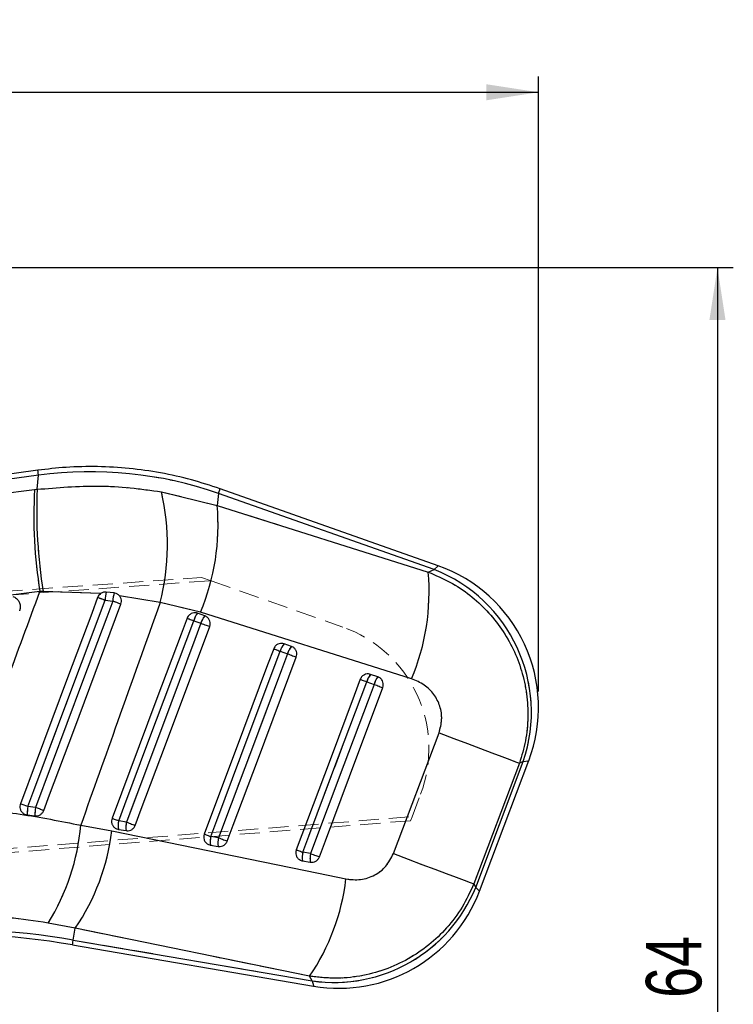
# Model space of a CAD drawing. Header units: millimetres. Extents: x 32 to 376, y 21 to 272.
# Tile 11 of 29: x 258 to 303, y 210 to 272. Entities that reach past the tile are written whole.
import ezdxf

# ---------------------------------------------------------------- set-up
doc = ezdxf.new("R2010")
doc.units = ezdxf.units.MM
doc.linetypes.add('HIDDEN', pattern=[1.905, 1.27, -0.635])
doc.layers.add('FORMATO', color=179, linetype='Continuous')
doc.styles.add('SLDTEXTSTYLE0', font='TXT', dxfattribs={"width": 0.75})
doc.dimstyles.new('SLDDIMSTYLE0', dxfattribs={"dimtxt": 3.5, "dimasz": 3.302, "dimexe": 0, "dimexo": 0.0625, "dimgap": 0.875, "dimtad": 1, "dimdec": 0, "dimlfac": 0.75, "dimrnd": 1e-09, "dimzin": 12, "dimdsep": 46, "dimtxsty": 'SLDTEXTSTYLE0', "dimsah": 1, "dimcen": 0.09, "dimadec": 0, "dimazin": 3, "dimtfac": 1, "dimtdec": 0, "dimtofl": 0, "dimtmove": 0, "dimatfit": 3, "dimfxl": 0, "dimfrac": 2, "dimtolj": 1, "dimtzin": 12, "dimarcsym": 0})

# ---------------------------------------------------------------- blocks, each defined once
blk = doc.blocks.new('_D')
at = {"layer": 'FORMATO'}
for p, q in [((46.958, 242.21), (46.958, 268.286)), ((290.574, 229.513), (290.574, 268.286)), ((46.958, 267.286), (290.574, 267.286))]:
    blk.add_line(p, q, dxfattribs=at)
for points in [[(46.958, 267.286), (50.26, 266.778), (50.26, 267.794)], [(290.574, 267.286), (287.272, 267.794), (287.272, 266.778)]]:
    blk.add_solid(points, dxfattribs=at)
at = {"layer": 'FORMATO', "insert": (156.465, 271.798), "char_height": 3.5, "attachment_point": 1, "style": 'SLDTEXTSTYLE0'}
blk.add_mtext('183', dxfattribs=at)
blk = doc.blocks.new('_D_1')
at = {"layer": 'FORMATO'}
for p, q in [((155.114, 256.235), (302.853, 256.235)), ((301.853, 256.235), (301.853, 170.959)), ((172.189, 170.959), (302.853, 170.959))]:
    blk.add_line(p, q, dxfattribs=at)
for points in [[(301.853, 256.235), (301.345, 252.933), (302.361, 252.933)], [(301.853, 170.959), (302.361, 174.261), (301.345, 174.261)]]:
    blk.add_solid(points, dxfattribs=at)
at = {"layer": 'FORMATO', "insert": (297.341, 210.215), "char_height": 3.5, "attachment_point": 1, "rotation": 90, "style": 'SLDTEXTSTYLE0'}
blk.add_mtext('64', dxfattribs=at)

msp = doc.modelspace()

# ---------------------------------------------------------------- linework, layer by layer
at = {"color": 7, "linetype": 'Continuous', "lineweight": 25}
for p, q in [((259.0156, 243.4668), (213.9204, 237.2767)), ((259.0575, 243.1621), (214.1724, 237.0008)), ((258.9637, 242.2636), (259.0575, 243.1621)), ((214.4335, 236.79), (258.8025, 242.2437)), ((258.8025, 242.2437), (258.9637, 242.2636)), ((266.804, 242.1019), (270.3149, 241.2476)), ((270.3943, 242.0083), (270.3149, 241.2476)), ((283.9907, 237.2122), (270.3943, 242.0083)), ((284.2519, 237.4471), (270.4969, 242.2992)), ((270.3149, 241.2476), (283.6229, 237.0412)), ((283.6229, 237.0412), (283.9907, 237.2122)), ((259.1401, 235.8248), (255.3963, 235.3532)), ((259.3467, 235.8284), (259.1401, 235.8248)), ((262.963, 235.6871), (259.3467, 235.8284)), ((263.2451, 235.2725), (263.7317, 235.2213)), ((263.8256, 235.729), (263.3203, 235.7841)), ((266.719, 235.1248), (264.1561, 235.5534)), ((269.2647, 234.5262), (266.719, 235.1248)), ((268.8324, 233.9839), (269.2923, 233.8217)), ((269.5364, 234.2892), (269.0765, 234.4514)), ((282.5715, 230.3187), (269.2647, 234.5262)), ((274.9922, 232.3647), (274.5322, 232.5269)), ((274.2882, 232.0594), (274.7481, 231.8972)), ((280.448, 230.4401), (279.988, 230.6024)), ((279.744, 230.1349), (280.2039, 229.9727)), ((281.4237, 219.3076), (284.2987, 226.9178)), ((289.3665, 225.0004), (286.4897, 217.3909)), ((286.6127, 217.1761), (289.6139, 225.1153)), ((286.8533, 216.9402), (289.9618, 225.1636)), ((289.6139, 225.1153), (289.3665, 225.0004)), ((258.8616, 222.2138), (258.3784, 222.2742)), ((258.3312, 221.7461), (258.8209, 221.6834)), ((261.7132, 221.0975), (263.6631, 220.7343)), ((264.5942, 221.2921), (264.1048, 221.3758)), ((264.083, 220.8346), (264.5724, 220.7509)), ((270.3992, 220.2992), (269.9099, 220.3829)), ((269.888, 219.8416), (270.3774, 219.7579)), ((276.2043, 219.3062), (275.7149, 219.3899)), ((275.6931, 218.8486), (276.1825, 218.7649)), ((286.4897, 217.3909), (286.6127, 217.1761)), ((261.372, 214.6031), (259.6574, 214.9303)), ((261.2443, 213.8566), (261.372, 214.6031)), ((276.1424, 211.577), (261.372, 214.6031)), ((261.1923, 213.5527), (276.3946, 210.9521)), ((261.2443, 213.8566), (276.313, 211.279)), ((276.313, 211.279), (276.1424, 211.577))]:
    msp.add_line(p, q, dxfattribs=at)
at = {"color": 7, "linetype": 'HIDDEN', "lineweight": 18}
for p, q in [((259.0575, 243.1621), (214.1724, 237.0008)), ((258.9637, 242.2636), (259.0575, 243.1621)), ((214.4335, 236.79), (258.8025, 242.2437)), ((258.8025, 242.2437), (258.9637, 242.2636)), ((266.804, 242.1019), (270.3149, 241.2476)), ((270.3943, 242.0083), (270.3149, 241.2476)), ((283.9907, 237.2122), (270.3943, 242.0083)), ((270.3149, 241.2476), (283.6229, 237.0412)), ((283.6229, 237.0412), (283.9907, 237.2122)), ((209.2712, 232.4631), (269.3362, 236.7092)), ((209.6494, 232.2219), (269.9272, 236.5015)), ((269.3362, 236.7092), (269.9272, 236.5015)), ((269.9272, 236.5015), (278.2329, 233.5828)), ((259.1401, 235.8248), (255.3963, 235.3532)), ((259.3467, 235.8284), (259.1401, 235.8248)), ((262.963, 235.6871), (259.3467, 235.8284)), ((263.2451, 235.2725), (263.7317, 235.2213)), ((266.719, 235.1248), (264.1561, 235.5534)), ((269.2647, 234.5262), (266.719, 235.1248)), ((268.8324, 233.9839), (269.2923, 233.8217)), ((282.5715, 230.3187), (269.2647, 234.5262)), ((274.2882, 232.0594), (274.7481, 231.8972)), ((279.744, 230.1349), (280.2039, 229.9727)), ((281.4237, 219.3076), (284.2987, 226.9178)), ((289.3665, 225.0004), (286.4897, 217.3909)), ((286.6127, 217.1761), (289.6139, 225.1153)), ((289.6139, 225.1153), (289.3665, 225.0004)), ((282.5989, 221.6314), (283.1347, 223.0467)), ((258.8616, 222.2138), (258.3784, 222.2742)), ((210.8708, 215.955), (282.5989, 221.6314)), ((282.5028, 221.3777), (282.5989, 221.6314)), ((282.5028, 221.3777), (210.5302, 215.6598)), ((261.7132, 221.0975), (263.6631, 220.7343)), ((264.5942, 221.2921), (264.1048, 221.3758)), ((270.3992, 220.2992), (269.9099, 220.3829)), ((276.2043, 219.3062), (275.7149, 219.3899)), ((286.4897, 217.3909), (286.6127, 217.1761)), ((261.372, 214.6031), (259.6574, 214.9303)), ((261.2443, 213.8566), (261.372, 214.6031)), ((276.1424, 211.577), (261.372, 214.6031)), ((261.2443, 213.8566), (276.313, 211.279)), ((276.313, 211.279), (276.1424, 211.577))]:
    msp.add_line(p, q, dxfattribs=at)
at = {"color": 8, "linetype": 'Continuous', "lineweight": 25, "flags": 128}
for points in [[(259.0575, 243.1621), (259.0392, 243.2952), (259.0261, 243.3905), (259.0183, 243.4477), (259.0156, 243.4668), (259.0156, 243.4668)], [(270.3943, 242.0083), (270.4391, 242.1354), (270.4712, 242.2263), (270.4904, 242.281), (270.4969, 242.2992), (270.4969, 242.2992)], [(284.2519, 237.4471), (284.2228, 237.4209), (283.9907, 237.2122)], [(289.6139, 225.1153), (289.9231, 225.1582), (289.9618, 225.1636)], [(286.8533, 216.9402), (286.8265, 216.9664), (286.6127, 217.1761)], [(261.1923, 213.5527), (261.1955, 213.5717), (261.2053, 213.6288), (261.2215, 213.7238), (261.2443, 213.8566)], [(276.313, 211.279), (276.3855, 210.9885), (276.3946, 210.9521)]]:
    msp.add_lwpolyline(points, dxfattribs=at)
at = {"color": 7, "linetype": 'HIDDEN', "lineweight": 18, "flags": 128}
for points in [[(259.0156, 243.4668), (259.0183, 243.4477), (259.0261, 243.3905), (259.0392, 243.2952), (259.0575, 243.1621)], [(270.4969, 242.2992), (270.4904, 242.281), (270.4712, 242.2263), (270.4391, 242.1354), (270.3943, 242.0083)], [(283.9907, 237.2122), (284.2228, 237.4209), (284.2519, 237.4471)], [(258.3784, 222.2742), (258.758, 223.2881), (260.2765, 227.3438), (263.2451, 235.2725)], [(263.7317, 235.2213), (263.3521, 234.2073), (261.8336, 230.1516), (258.8616, 222.2138)], [(264.1048, 221.3758), (264.4849, 222.3896), (266.0054, 226.4446), (268.8324, 233.9839)], [(268.4201, 234.1385), (268.4329, 234.1337), (268.4589, 234.124), (268.4975, 234.1095), (268.5476, 234.0907), (268.6078, 234.0681), (268.6767, 234.0423), (268.7522, 234.014), (268.8324, 233.9839)], [(269.2923, 233.8217), (268.9122, 232.8079), (267.3917, 228.7529), (264.5942, 221.2921)], [(269.2923, 233.8217), (269.375, 233.7907), (269.458, 233.7595), (269.539, 233.7292), (269.6159, 233.7003), (269.6866, 233.6738), (269.7493, 233.6503), (269.8021, 233.6305), (269.8437, 233.6149)], [(273.8759, 232.214), (273.8887, 232.2092), (273.9147, 232.1994), (273.9533, 232.185), (274.0034, 232.1662), (274.0636, 232.1436), (274.1325, 232.1178), (274.208, 232.0895), (274.2882, 232.0594)], [(269.9099, 220.3829), (270.29, 221.3966), (271.8105, 225.4516), (274.2882, 232.0594)], [(274.7481, 231.8972), (274.368, 230.8834), (272.8475, 226.8284), (270.3992, 220.2992)], [(274.7481, 231.8972), (274.8308, 231.8662), (274.9138, 231.835), (274.9948, 231.8047), (275.0717, 231.7758), (275.1424, 231.7493), (275.2051, 231.7258), (275.2579, 231.706), (275.2995, 231.6904)], [(279.3317, 230.2894), (279.3445, 230.2847), (279.3705, 230.2749), (279.4091, 230.2605), (279.4592, 230.2417), (279.5194, 230.2191), (279.5883, 230.1933), (279.6638, 230.165), (279.744, 230.1349)], [(275.7149, 219.3899), (276.095, 220.4036), (277.6155, 224.4586), (279.744, 230.1349)], [(280.2039, 229.9727), (279.8238, 228.9589), (278.3033, 224.904), (276.2043, 219.3062)], [(280.2039, 229.9727), (280.2866, 229.9417), (280.3696, 229.9106), (280.4506, 229.8802), (280.5275, 229.8513), (280.5983, 229.8248), (280.6609, 229.8013), (280.7137, 229.7815), (280.7553, 229.7659)], [(284.2987, 226.9178), (285.2236, 226.568), (286.1007, 226.2363), (286.9099, 225.9302), (287.6328, 225.6568), (288.2527, 225.4222), (288.7554, 225.2319), (289.1296, 225.0902), (289.3665, 225.0004)], [(289.9618, 225.1636), (289.9231, 225.1582), (289.6139, 225.1153)], [(263.6926, 221.5304), (263.7054, 221.5256), (263.7314, 221.5159), (263.7699, 221.5014), (263.82, 221.4826), (263.8803, 221.46), (263.9491, 221.4342), (264.0246, 221.4059), (264.1048, 221.3758)], [(264.5942, 221.2921), (264.6769, 221.2611), (264.7598, 221.23), (264.8409, 221.1996), (264.9178, 221.1708), (264.9885, 221.1443), (265.0511, 221.1208), (265.104, 221.101), (265.1456, 221.0854)], [(263.6631, 220.7343), (276.6991, 218.062), (278.4337, 217.7063)], [(269.4977, 220.5374), (269.5104, 220.5326), (269.5364, 220.5229), (269.575, 220.5084), (269.6251, 220.4896), (269.6853, 220.467), (269.7542, 220.4412), (269.8297, 220.4129), (269.9099, 220.3829)], [(270.3992, 220.2992), (270.4819, 220.2681), (270.5649, 220.237), (270.6459, 220.2066), (270.7229, 220.1778), (270.7936, 220.1513), (270.8562, 220.1278), (270.9091, 220.108), (270.9507, 220.0924)], [(275.3027, 219.5444), (275.3155, 219.5396), (275.3415, 219.5299), (275.3801, 219.5154), (275.4301, 219.4967), (275.4904, 219.4741), (275.5592, 219.4483), (275.6347, 219.42), (275.7149, 219.3899)], [(276.2043, 219.3062), (276.287, 219.2752), (276.37, 219.2441), (276.451, 219.2137), (276.5279, 219.1848), (276.5986, 219.1583), (276.6613, 219.1348), (276.7141, 219.115), (276.7557, 219.0994)], [(281.4237, 219.3076), (282.3484, 218.958), (283.2252, 218.6264), (284.0341, 218.3204), (284.7566, 218.0471), (285.3762, 217.8126), (285.8788, 217.6224), (286.2528, 217.4808), (286.4897, 217.3909)], [(286.6127, 217.1761), (286.8265, 216.9664), (286.8533, 216.9402)], [(261.2443, 213.8566), (261.2215, 213.7238), (261.2053, 213.6288), (261.1955, 213.5717), (261.1923, 213.5527)], [(276.3946, 210.9521), (276.3855, 210.9885), (276.313, 211.279)]]:
    msp.add_lwpolyline(points, dxfattribs=at)
at = {"color": 7, "linetype": 'Continuous', "lineweight": 25, "flags": 128}
for points in [[(262.7796, 235.4462), (262.4023, 234.4393), (260.8828, 230.384), (257.9096, 222.4489)], [(258.3784, 222.2742), (258.758, 223.2881), (260.2765, 227.3438), (263.2451, 235.2725)], [(263.7317, 235.2213), (263.3521, 234.2073), (261.8336, 230.1516), (258.8616, 222.2138)], [(259.3765, 222.0202), (259.7504, 223.0183), (261.2697, 227.0737), (264.2493, 235.0267)], [(268.4201, 234.1385), (268.04, 233.1248), (266.5196, 229.0698), (263.6926, 221.5304)], [(264.1048, 221.3758), (264.4849, 222.3896), (266.0054, 226.4446), (268.8324, 233.9839)], [(268.4201, 234.1385), (268.4329, 234.1337), (268.4589, 234.124), (268.4975, 234.1095), (268.5476, 234.0907), (268.6078, 234.0681), (268.6767, 234.0423), (268.7522, 234.014), (268.8324, 233.9839)], [(269.2923, 233.8217), (268.9122, 232.8079), (267.3917, 228.7529), (264.5942, 221.2921)], [(265.1456, 221.0854), (265.5257, 222.0991), (267.0462, 226.1541), (269.8437, 233.6149)], [(269.2923, 233.8217), (269.375, 233.7907), (269.458, 233.7595), (269.539, 233.7292), (269.6159, 233.7003), (269.6866, 233.6738), (269.7493, 233.6503), (269.8021, 233.6305), (269.8437, 233.6149)], [(273.8759, 232.214), (273.4958, 231.2002), (271.9754, 227.1452), (269.4977, 220.5374)], [(273.8759, 232.214), (273.8887, 232.2092), (273.9147, 232.1994), (273.9533, 232.185), (274.0034, 232.1662), (274.0636, 232.1436), (274.1325, 232.1178), (274.208, 232.0895), (274.2882, 232.0594)], [(269.9099, 220.3829), (270.29, 221.3966), (271.8105, 225.4516), (274.2882, 232.0594)], [(274.7481, 231.8972), (274.368, 230.8834), (272.8475, 226.8284), (270.3992, 220.2992)], [(270.9507, 220.0924), (271.3308, 221.1061), (272.8513, 225.1611), (275.2995, 231.6904)], [(274.7481, 231.8972), (274.8308, 231.8662), (274.9138, 231.835), (274.9948, 231.8047), (275.0717, 231.7758), (275.1424, 231.7493), (275.2051, 231.7258), (275.2579, 231.706), (275.2995, 231.6904)], [(279.3317, 230.2894), (278.9516, 229.2757), (277.4311, 225.2207), (275.3027, 219.5444)], [(279.3317, 230.2894), (279.3445, 230.2847), (279.3705, 230.2749), (279.4091, 230.2605), (279.4592, 230.2417), (279.5194, 230.2191), (279.5883, 230.1933), (279.6638, 230.165), (279.744, 230.1349)], [(275.7149, 219.3899), (276.095, 220.4036), (277.6155, 224.4586), (279.744, 230.1349)], [(280.2039, 229.9727), (279.8238, 228.9589), (278.3033, 224.904), (276.2043, 219.3062)], [(276.7557, 219.0994), (277.1359, 220.1131), (278.6563, 224.1681), (280.7553, 229.7659)], [(280.2039, 229.9727), (280.2866, 229.9417), (280.3696, 229.9106), (280.4506, 229.8802), (280.5275, 229.8513), (280.5983, 229.8248), (280.6609, 229.8013), (280.7137, 229.7815), (280.7553, 229.7659)], [(284.2987, 226.9178), (285.2236, 226.568), (286.1007, 226.2363), (286.9099, 225.9302), (287.6328, 225.6568), (288.2527, 225.4222), (288.7554, 225.2319), (289.1296, 225.0902), (289.3665, 225.0004)], [(263.6926, 221.5304), (263.7054, 221.5256), (263.7314, 221.5159), (263.7699, 221.5014), (263.82, 221.4826), (263.8803, 221.46), (263.9491, 221.4342), (264.0246, 221.4059), (264.1048, 221.3758)], [(264.5942, 221.2921), (264.6769, 221.2611), (264.7598, 221.23), (264.8409, 221.1996), (264.9178, 221.1708), (264.9885, 221.1443), (265.0511, 221.1208), (265.104, 221.101), (265.1456, 221.0854)], [(263.6631, 220.7343), (276.6991, 218.062), (278.4337, 217.7063)], [(269.4977, 220.5374), (269.5104, 220.5326), (269.5364, 220.5229), (269.575, 220.5084), (269.6251, 220.4896), (269.6853, 220.467), (269.7542, 220.4412), (269.8297, 220.4129), (269.9099, 220.3829)], [(270.3992, 220.2992), (270.4819, 220.2681), (270.5649, 220.237), (270.6459, 220.2066), (270.7229, 220.1778), (270.7936, 220.1513), (270.8562, 220.1278), (270.9091, 220.108), (270.9507, 220.0924)], [(275.3027, 219.5444), (275.3155, 219.5396), (275.3415, 219.5299), (275.3801, 219.5154), (275.4301, 219.4967), (275.4904, 219.4741), (275.5592, 219.4483), (275.6347, 219.42), (275.7149, 219.3899)], [(276.2043, 219.3062), (276.287, 219.2752), (276.37, 219.2441), (276.451, 219.2137), (276.5279, 219.1848), (276.5986, 219.1583), (276.6613, 219.1348), (276.7141, 219.115), (276.7557, 219.0994)], [(281.4237, 219.3076), (282.3484, 218.958), (283.2252, 218.6264), (284.0341, 218.3204), (284.7566, 218.0471), (285.3762, 217.8126), (285.8788, 217.6224), (286.2528, 217.4808), (286.4897, 217.3909)]]:
    msp.add_lwpolyline(points, dxfattribs=at)
at = {"color": 7, "linetype": 'Continuous', "lineweight": 25}
for centre, radius, start, end in [((288.0923, 240.5654), 29.3378, 176.72064, 189.299131), ((290.8753, 240.934), 31.9393, 177.614276, 189.198479), ((252.251, 238.7901), 14.9251, 345.783966, 12.820286), ((256.1619, 240.0161), 14.2064, 337.267076, 4.972923), ((269.4588, 235.8128), 14.2172, 337.266581, 4.956681), ((280.4506, 228.2112), 9.6722, 341.332387, 68.530237), ((281.1005, 228.5133), 9.4733, 339.275961, 70.574692), ((227.1907, 139.3042), 102.5175, 69.409267, 69.686981), ((266.8147, 235.0095), 3.5792, 167.50136, 175.784743), ((266.4736, 234.9767), 2.7527, 164.139578, 174.902078), ((204.0802, 75.7576), 170.2556, 69.304291, 69.490364), ((270.0453, 233.6481), 1.2586, 140.336688, 164.526322), ((270.5054, 233.4858), 1.2588, 140.33998, 164.525443), ((275.5011, 231.7236), 1.2586, 140.337241, 164.525685), ((275.961, 231.5614), 1.2586, 140.338209, 164.52663), ((280.9569, 229.7991), 1.2585, 140.338976, 164.525944), ((281.417, 229.6368), 1.2588, 140.340044, 164.522713), ((225.6668, 135.2257), 92.9919, 69.404461, 69.712731), ((262.7312, 221.6188), 4.4019, 171.437062, 178.342559), ((262.1712, 221.693), 3.3504, 171.056526, 180.163378), ((207.3282, 84.4191), 147.1159, 69.280643, 69.494885), ((247.9932, 222.2447), 13.7678, 327.908697, 355.220284), ((265.4609, 221.0501), 1.3947, 166.494637, 188.891492), ((265.9506, 220.9664), 1.395, 166.497113, 188.889016), ((249.9717, 222.3569), 13.7872, 325.778768, 353.241044), ((271.2661, 220.0571), 1.3948, 166.49421, 188.890031), ((271.7555, 219.9734), 1.3948, 166.494245, 188.890017), ((277.0713, 219.0641), 1.395, 166.495113, 188.889445), ((277.5607, 218.9804), 1.395, 166.495176, 188.889424), ((264.752, 219.3281), 13.7775, 325.764838, 353.239838), ((277.6785, 220.8373), 9.6553, 261.869507, 337.71639), ((277.9919, 220.2898), 9.4733, 260.269558, 339.324995), ((253.1443, 166.5047), 48.0398, 80.292963, 94.292963), ((253.1443, 166.5047), 47.7314, 80.292963, 94.292963)]:
    msp.add_arc(centre, radius, start, end, dxfattribs=at)
at = {"color": 7, "linetype": 'HIDDEN', "lineweight": 18}
for centre, radius, start, end in [((288.0923, 240.5654), 29.3378, 176.72064, 189.299131), ((290.8753, 240.934), 31.9393, 177.614276, 189.198479), ((252.251, 238.7901), 14.9251, 345.783966, 12.820286), ((256.1619, 240.0161), 14.2064, 337.267076, 4.972923), ((269.4588, 235.8128), 14.2172, 337.266581, 4.956681), ((280.4506, 228.2112), 9.6722, 341.332387, 68.530237), ((227.1907, 139.3042), 102.5175, 69.409267, 69.686981), ((266.8147, 235.0095), 3.5792, 167.50136, 175.784743), ((266.4736, 234.9767), 2.7527, 164.139578, 174.902078), ((204.0802, 75.7576), 170.2556, 69.304291, 69.490364), ((270.0453, 233.6481), 1.2586, 140.336688, 164.526322), ((270.5054, 233.4858), 1.2588, 140.33998, 164.525443), ((275.5409, 225.922), 8.12, 339.261555, 70.638036), ((275.5011, 231.7236), 1.2586, 140.337241, 164.525685), ((275.961, 231.5614), 1.2586, 140.338209, 164.52663), ((280.9569, 229.7991), 1.2585, 140.338976, 164.525944), ((281.417, 229.6368), 1.2588, 140.340044, 164.522713), ((225.6668, 135.2257), 92.9919, 69.404461, 69.712731), ((262.7312, 221.6188), 4.4019, 171.437062, 178.342559), ((262.1712, 221.693), 3.3504, 171.056526, 180.163378), ((207.3282, 84.4191), 147.1159, 69.280643, 69.494885), ((247.9932, 222.2447), 13.7678, 327.908697, 355.220284), ((265.4609, 221.0501), 1.3947, 166.494637, 188.891492), ((265.9506, 220.9664), 1.395, 166.497113, 188.889016), ((249.9717, 222.3569), 13.7872, 325.778768, 353.241044), ((271.2661, 220.0571), 1.3948, 166.49421, 188.890031), ((271.7555, 219.9734), 1.3948, 166.494245, 188.890017), ((277.0713, 219.0641), 1.395, 166.495113, 188.889445), ((277.5607, 218.9804), 1.395, 166.495176, 188.889424), ((264.752, 219.3281), 13.7775, 325.764838, 353.239838), ((277.6785, 220.8373), 9.6553, 261.869507, 337.71639), ((253.1443, 166.5047), 48.0398, 80.292963, 94.292963)]:
    msp.add_arc(centre, radius, start, end, dxfattribs=at)
at = {"color": 7, "linetype": 'Continuous', "lineweight": 25}
msp.add_ellipse((262.3333, 219.0627), major_axis=(24.4303, -2.5499), ratio=0.9895709, start_param=1.3393102, end_param=1.8074977, dxfattribs=at)
at = {"color": 7, "linetype": 'HIDDEN', "lineweight": 18}
msp.add_ellipse((262.3333, 219.0627), major_axis=(24.4303, -2.5499), ratio=0.9895709, start_param=1.3393102, end_param=1.8074977, dxfattribs=at)
at = {"color": 7, "linetype": 'Continuous', "lineweight": 25}
for points, knots in [([(270.4969, 242.2992), (269.898, 242.4955), (268.6666, 242.8992), (266.7491, 243.3213), (264.772, 243.6024), (262.7789, 243.7158), (260.8541, 243.6798), (259.6046, 243.5351), (259.0156, 243.4668)], [0, 0, 0, 0, 0.1622612, 0.3336196, 0.5049189, 0.6761567, 0.8473423, 1, 1, 1, 1]), ([(258.9637, 242.2636), (260.2535, 242.3718), (262.2092, 242.5358), (264.8361, 242.3839), (266.1481, 242.1959), (266.804, 242.1019)], [0, 0, 0, 0, 0.4920245, 0.7460145, 1, 1, 1, 1]), ([(283.6229, 237.0412), (284.0848, 236.8477), (285.0086, 236.4605), (286.2533, 235.6224), (287.3513, 234.6208), (288.275, 233.4725), (289.0068, 232.1995), (289.5405, 230.8255), (289.8533, 229.3751), (289.9341, 227.8902), (289.7923, 226.411), (289.5085, 225.4706), (289.3665, 225.0004)], [0, 0, 0, 0, 0.1014339, 0.2028649, 0.3022119, 0.4015563, 0.5000795, 0.5986012, 0.6992983, 0.7999952, 0.8999967, 1, 1, 1, 1]), ([(254.1028, 222.249), (255.0772, 224.872), (256.758, 229.3966), (258.4352, 233.9226), (259.1401, 235.8248)], [0, 0, 0, 0, 0.579719, 1, 1, 1, 1]), ([(257.4413, 235.5119), (257.4809, 235.495), (257.5926, 235.4473), (257.7467, 235.3133), (257.8675, 235.1079), (257.9124, 234.8737), (257.8882, 234.7061), (257.8588, 234.6238), (257.8556, 234.6147)], [0, 0, 0, 0, 0.1181415, 0.3327014, 0.5469825, 0.7606721, 0.9737105, 1, 1, 1, 1]), ([(262.963, 235.6871), (262.9273, 235.6573), (262.848, 235.5912), (262.8038, 235.4976), (262.7796, 235.4462)], [0, 0, 0, 0, 0.4504782, 1, 1, 1, 1]), ([(263.3203, 235.7841), (263.2653, 235.7844), (263.1514, 235.785), (263.0317, 235.7345), (262.9732, 235.6942), (262.963, 235.6871)], [0, 0, 0, 0, 0.4349608, 0.9007334, 1, 1, 1, 1]), ([(264.1561, 235.5534), (264.1136, 235.5938), (264.0287, 235.6744), (263.9046, 235.7178), (263.8364, 235.7274), (263.8256, 235.729)], [0, 0, 0, 0, 0.4572597, 0.9144372, 1, 1, 1, 1]), ([(264.2493, 235.0267), (264.264, 235.0807), (264.2944, 235.192), (264.2689, 235.3675), (264.2104, 235.4873), (264.1646, 235.543), (264.1561, 235.5534)], [0, 0, 0, 0, 0.2976394, 0.6126155, 0.9272946, 1, 1, 1, 1]), ([(266.719, 235.1248), (265.8248, 232.6218), (264.1545, 227.9467), (262.4876, 223.2703), (261.7132, 221.0975)], [0, 0, 0, 0, 0.5353791, 1, 1, 1, 1]), ([(269.0765, 234.4514), (269.03, 234.4636), (268.9274, 234.4904), (268.7606, 234.4686), (268.602, 234.3911), (268.4832, 234.2745), (268.4393, 234.1798), (268.4201, 234.1385)], [0, 0, 0, 0, 0.1801829, 0.3974935, 0.6148132, 0.8321334, 1, 1, 1, 1]), ([(269.8437, 233.6149), (269.844, 233.6157), (269.8649, 233.6714), (269.8873, 233.7899), (269.8616, 233.9665), (269.7793, 234.1231), (269.6637, 234.2338), (269.5735, 234.273), (269.5364, 234.2892)], [0, 0, 0, 0, 0.0030834, 0.2151698, 0.4272649, 0.6393533, 0.8514373, 1, 1, 1, 1]), ([(274.5322, 232.5269), (274.4858, 232.5391), (274.3832, 232.5659), (274.2164, 232.544), (274.0578, 232.4666), (273.9389, 232.3499), (273.895, 232.2552), (273.8759, 232.214)], [0, 0, 0, 0, 0.1801925, 0.397512, 0.6148278, 0.8321407, 1, 1, 1, 1]), ([(275.2995, 231.6904), (275.3149, 231.7475), (275.3455, 231.8617), (275.3175, 232.0398), (275.2368, 232.1965), (275.121, 232.3085), (275.0301, 232.3481), (274.9922, 232.3647)], [0, 0, 0, 0, 0.2120938, 0.4241848, 0.6362831, 0.8483805, 1, 1, 1, 1]), ([(279.988, 230.6024), (279.9415, 230.6145), (279.839, 230.6414), (279.6722, 230.6195), (279.5136, 230.542), (279.3947, 230.4254), (279.3508, 230.3307), (279.3317, 230.2894)], [0, 0, 0, 0, 0.1802016, 0.3975179, 0.6148315, 0.8321417, 1, 1, 1, 1]), ([(280.7553, 229.7659), (280.7701, 229.8199), (280.8005, 229.9309), (280.7761, 230.1063), (280.6982, 230.2644), (280.5821, 230.3808), (280.4886, 230.4222), (280.448, 230.4401)], [0, 0, 0, 0, 0.2010805, 0.4131645, 0.6252483, 0.8373393, 1, 1, 1, 1]), ([(284.2987, 226.9178), (284.3743, 227.1932), (284.5255, 227.7443), (284.3936, 228.6023), (284.0048, 229.3607), (283.3846, 229.9813), (282.8464, 230.2046), (282.5715, 230.3187)], [0, 0, 0, 0, 0.1973261, 0.3948325, 0.5898809, 0.7904969, 1, 1, 1, 1]), ([(254.1028, 222.249), (255.3711, 222.1144), (257.9363, 221.842), (260.4448, 221.3475), (261.7132, 221.0975)], [0, 0, 0, 0, 0.4943864, 1, 1, 1, 1]), ([(257.9096, 222.4489), (257.8959, 222.4003), (257.8661, 222.2946), (257.8856, 222.1235), (257.9605, 221.961), (258.0858, 221.8334), (258.2182, 221.7662), (258.3035, 221.751), (258.3312, 221.7461)], [0, 0, 0, 0, 0.1604702, 0.3483269, 0.5360179, 0.7232781, 0.910096, 1, 1, 1, 1]), ([(258.8209, 221.6834), (258.8775, 221.6816), (258.9929, 221.6779), (259.1579, 221.7446), (259.2939, 221.8593), (259.3553, 221.9636), (259.3762, 222.0194), (259.3765, 222.0202)], [0, 0, 0, 0, 0.242018, 0.4928312, 0.7442125, 0.996199, 1, 1, 1, 1]), ([(263.6926, 221.5304), (263.6776, 221.4752), (263.6471, 221.3629), (263.6729, 221.1867), (263.7517, 221.0283), (263.8791, 220.9062), (263.9992, 220.8511), (264.0694, 220.8373), (264.083, 220.8346)], [0, 0, 0, 0, 0.1858228, 0.3777929, 0.5697621, 0.7617275, 0.9536965, 1, 1, 1, 1]), ([(264.5724, 220.7509), (264.6149, 220.7468), (264.715, 220.7372), (264.8722, 220.7801), (265.0195, 220.8785), (265.1063, 220.9912), (265.1373, 221.0653), (265.1456, 221.0854)], [0, 0, 0, 0, 0.1794597, 0.4229287, 0.666398, 0.9098643, 1, 1, 1, 1]), ([(269.4977, 220.5374), (269.4827, 220.4822), (269.4522, 220.3699), (269.478, 220.1937), (269.5568, 220.0353), (269.6842, 219.9132), (269.8042, 219.8581), (269.8744, 219.8443), (269.888, 219.8416)], [0, 0, 0, 0, 0.1858185, 0.3777889, 0.5697578, 0.7617254, 0.9536961, 1, 1, 1, 1]), ([(270.3774, 219.7579), (270.4199, 219.7538), (270.52, 219.7442), (270.6771, 219.787), (270.8245, 219.8854), (270.9112, 219.9981), (270.9423, 220.0723), (270.9507, 220.0924)], [0, 0, 0, 0, 0.1791936, 0.4226667, 0.6661257, 0.9095895, 1, 1, 1, 1]), ([(275.3027, 219.5444), (275.2878, 219.4893), (275.2573, 219.3771), (275.2829, 219.201), (275.3617, 219.0425), (275.489, 218.9204), (275.6091, 218.8652), (275.6794, 218.8513), (275.6931, 218.8486)], [0, 0, 0, 0, 0.1855057, 0.377475, 0.5694449, 0.7614178, 0.9533887, 1, 1, 1, 1]), ([(276.1825, 218.7649), (276.1893, 218.7638), (276.253, 218.7537), (276.3782, 218.7594), (276.5419, 218.8257), (276.6788, 218.9415), (276.7302, 219.047), (276.7557, 219.0994)], [0, 0, 0, 0, 0.0290843, 0.2726894, 0.5162916, 0.7598986, 1, 1, 1, 1]), ([(278.4337, 217.7063), (278.7432, 217.6725), (279.3627, 217.6049), (280.2519, 217.9055), (281.0054, 218.4746), (281.282, 219.0254), (281.4237, 219.3076)], [0, 0, 0, 0, 0.2534135, 0.5073706, 0.7476444, 1, 1, 1, 1]), ([(286.4897, 217.3909), (286.2621, 216.8955), (285.807, 215.9047), (284.8281, 214.6129), (283.6766, 213.5165), (282.3611, 212.6244), (280.8919, 211.9586), (279.3246, 211.5503), (277.7208, 211.3983), (276.6685, 211.5174), (276.1424, 211.577)], [0, 0, 0, 0, 0.1277829, 0.2555642, 0.3773009, 0.4990385, 0.625861, 0.7526876, 0.876342, 1, 1, 1, 1]), ([(259.6574, 214.9303), (258.825, 215.0564), (257.134, 215.3126), (255.4044, 215.3647), (254.5262, 215.3912)], [0, 0, 0, 0, 0.49225, 1, 1, 1, 1])]:
    msp.add_open_spline(points, degree=3, knots=knots, dxfattribs=at)
at = {"color": 7, "linetype": 'HIDDEN', "lineweight": 18}
for points, knots in [([(258.9637, 242.2636), (260.2535, 242.3718), (262.2092, 242.5358), (264.8361, 242.3839), (266.1481, 242.1959), (266.804, 242.1019)], [0, 0, 0, 0, 0.4920245, 0.7460145, 1, 1, 1, 1]), ([(283.6229, 237.0412), (284.0848, 236.8477), (285.0086, 236.4605), (286.2533, 235.6224), (287.3513, 234.6208), (288.275, 233.4725), (289.0068, 232.1995), (289.5405, 230.8255), (289.8533, 229.3751), (289.9341, 227.8902), (289.7923, 226.411), (289.5085, 225.4706), (289.3665, 225.0004)], [0, 0, 0, 0, 0.1014339, 0.2028649, 0.3022119, 0.4015563, 0.5000795, 0.5986012, 0.6992983, 0.7999952, 0.8999967, 1, 1, 1, 1]), ([(254.1028, 222.249), (255.0772, 224.872), (256.758, 229.3966), (258.4352, 233.9226), (259.1401, 235.8248)], [0, 0, 0, 0, 0.579719, 1, 1, 1, 1]), ([(266.719, 235.1248), (265.8248, 232.6218), (264.1545, 227.9467), (262.4876, 223.2703), (261.7132, 221.0975)], [0, 0, 0, 0, 0.5353791, 1, 1, 1, 1]), ([(284.2987, 226.9178), (284.3743, 227.1932), (284.5255, 227.7443), (284.3936, 228.6023), (284.0048, 229.3607), (283.3846, 229.9813), (282.8464, 230.2046), (282.5715, 230.3187)], [0, 0, 0, 0, 0.1973261, 0.3948325, 0.5898809, 0.7904969, 1, 1, 1, 1]), ([(254.1028, 222.249), (255.3711, 222.1144), (257.9363, 221.842), (260.4448, 221.3475), (261.7132, 221.0975)], [0, 0, 0, 0, 0.4943864, 1, 1, 1, 1]), ([(278.4337, 217.7063), (278.7432, 217.6725), (279.3627, 217.6049), (280.2519, 217.9055), (281.0054, 218.4746), (281.282, 219.0254), (281.4237, 219.3076)], [0, 0, 0, 0, 0.2534135, 0.5073706, 0.7476444, 1, 1, 1, 1]), ([(286.4897, 217.3909), (286.2621, 216.8955), (285.807, 215.9047), (284.8281, 214.6129), (283.6766, 213.5165), (282.3611, 212.6244), (280.8919, 211.9586), (279.3246, 211.5503), (277.7208, 211.3983), (276.6685, 211.5174), (276.1424, 211.577)], [0, 0, 0, 0, 0.1277829, 0.2555642, 0.3773009, 0.4990385, 0.625861, 0.7526876, 0.876342, 1, 1, 1, 1]), ([(259.6574, 214.9303), (258.825, 215.0564), (257.134, 215.3126), (255.4044, 215.3647), (254.5262, 215.3912)], [0, 0, 0, 0, 0.49225, 1, 1, 1, 1])]:
    msp.add_open_spline(points, degree=3, knots=knots, dxfattribs=at)

# ---------------------------------------------------------------- dimensions: what is measured, and where the dimension line sits
at = {"layer": 'FORMATO'}
dim = msp.add_linear_dim(base=(290.5738, 267.2859), p1=(46.9576, 241.2101), p2=(290.5738, 228.5133), dimstyle='SLDDIMSTYLE0', dxfattribs=at)
dim.commit()
dim.dimension.update_dxf_attribs({"geometry": '_D', "text_midpoint": (160.3443, 267.2859), "dimtype": 160})
dim = msp.add_linear_dim(base=(301.8528, 170.9589), p1=(154.1136, 256.2348), p2=(171.1895, 170.9589), angle=90, dimstyle='SLDDIMSTYLE0', dxfattribs=at)
dim.commit()
dim.dimension.update_dxf_attribs({"geometry": '_D_1', "text_midpoint": (301.8528, 212.8012), "dimtype": 160})

doc.saveas('drawing.dxf')
